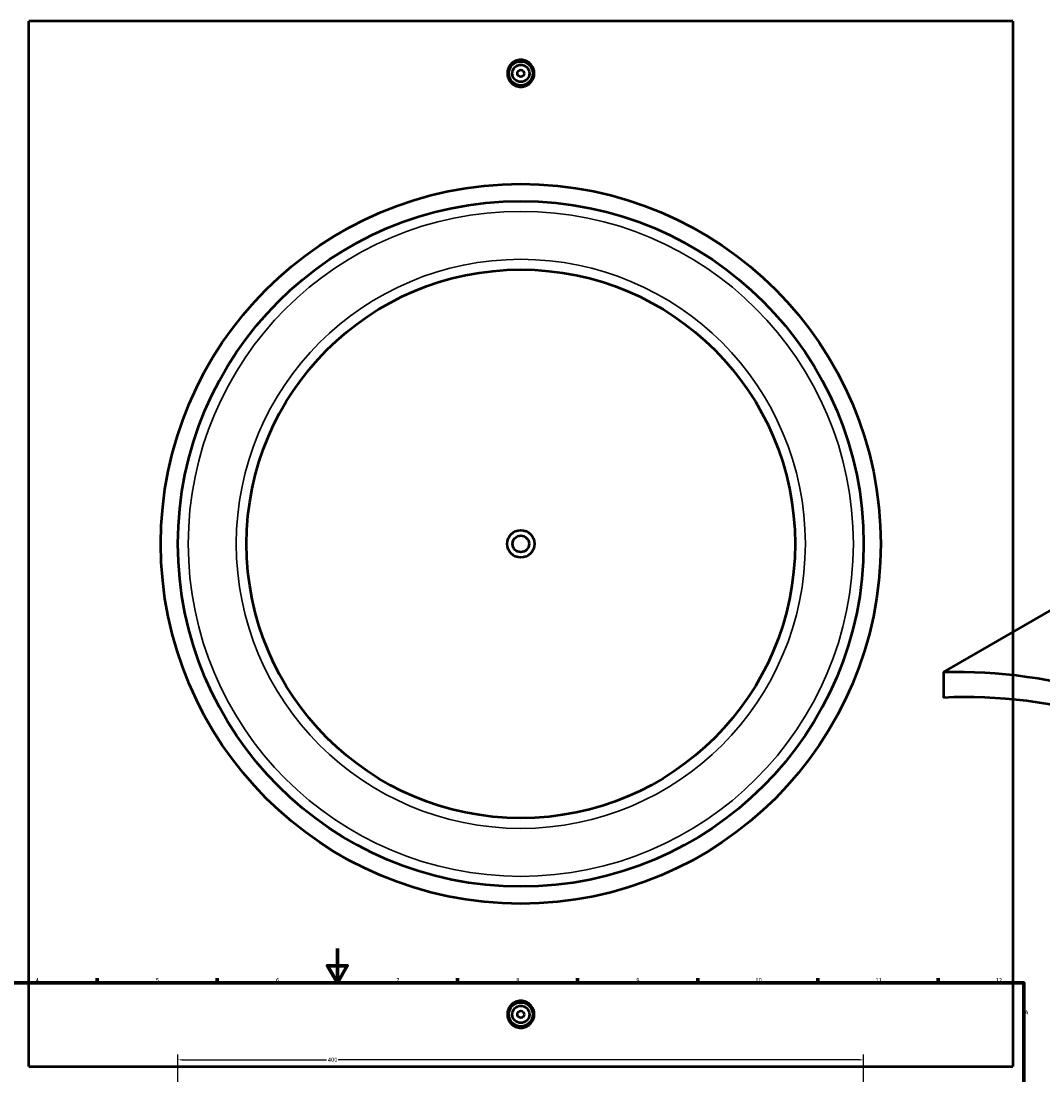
# Model space of a CAD drawing. Header units: millimetres. Extents: x -379 to 1611, y -971 to 1152.
# Tile 4 of 6: x 236 to 832, y 520 to 1135. Entities that reach past the tile are written whole.
import ezdxf

# ---------------------------------------------------------------- set-up
doc = ezdxf.new("R2010")
doc.units = ezdxf.units.MM
for name, color, linetype, lineweight in [('Border (ANSI)', 7, 'Continuous', 70), ('Dimension (ANSI)', 7, 'Continuous', 25), ('Visible (ANSI)', 7, 'Continuous', 50), ('Visible Narrow (ANSI)', 7, 'Continuous', 35)]:
    doc.layers.add(name, color=color, linetype=linetype, lineweight=lineweight)
doc.styles.add('Note Text (ANSI)', font='tahoma.ttf')
doc.dimstyles.new('Default - mm (ANSI)', dxfattribs={"dimtxt": 2.4, "dimasz": 2.5, "dimexe": 3.175, "dimexo": 1.6002, "dimgap": 0.8, "dimtad": 0, "dimtoh": 1, "dimdec": 0, "dimrnd": 1e-08, "dimzin": 4, "dimdsep": 46, "dimtxsty": 'Note Text (ANSI)', "dimcen": 0.09, "dimdle": 10, "dimclrd": 256, "dimclre": 256, "dimclrt": 5, "dimadec": 1, "dimazin": 1, "dimtfac": 1.27, "dimtofl": 0, "dimtmove": 0, "dimatfit": 3, "dimfxl": 1, "dimtolj": 1, "dimtzin": 4, "dimlwd": -1, "dimlwe": -1, "dimarcsym": 0})

# ---------------------------------------------------------------- blocks, each defined once
blk = doc.blocks.new('Borders Default Border')
at = {"layer": 'Border (ANSI)'}
for p, q in [((280.33, 574), (280.33, 576.8)), ((350.42, 574), (350.42, 576.8)), ((490.58, 574), (490.58, 576.8)), ((560.67, 574), (560.67, 576.8)), ((630.75, 574), (630.75, 576.8)), ((700.83, 574), (700.83, 576.8)), ((770.92, 574), (770.92, 576.8))]:
    blk.add_line(p, q, dxfattribs=at)
at = {"layer": 'Border (ANSI)', "flags": 128}
for points in [[(420.5, 594), (420.5, 574), (414.73, 584), (426.27, 584), (420.5, 574)], [(20, 20), (20, 574), (821, 574), (821, 20), (20, 20)]]:
    blk.add_lwpolyline(points, dxfattribs=at)
at = {"layer": 'Border (ANSI)', "color": 5, "true_color": 0x0000ff, "char_height": 2.4, "attachment_point": 7, "style": 'Note Text (ANSI)'}
for s, insert in [('4', (244.45, 574.4)), ('5', (314.67, 574.35)), ('6', (384.69, 574.35)), ('7', (454.8, 574.4)), ('8', (524.84, 574.35)), ('9', (594.92, 574.35)), ('10', (664.35, 574.35)), ('11', (734.43, 574.4)), ('12', (804.52, 574.4)), ('A', (821.58, 555.68))]:
    blk.add_mtext(s, dxfattribs=dict(at, insert=insert))
blk = doc.blocks.new('*D8')
at = {"layer": 'Defpoints', "color": 0, "transparency": 16777216}
for p in [(727.53, 529.12), (327.53, 505.56), (727.53, 505.56)]:
    blk.add_point(p, dxfattribs=at)
at = {"layer": 'Dimension (ANSI)', "transparency": 16777216}
for p, q in [((327.53, 507.16), (327.53, 532.3)), ((330.03, 529.12), (414.13, 529.12)), ((725.03, 529.12), (420.94, 529.12)), ((727.53, 507.16), (727.53, 532.3))]:
    blk.add_line(p, q, dxfattribs=at)
for points in [[(330.03, 529.54), (330.03, 528.7), (327.53, 529.12)], [(725.03, 529.54), (725.03, 528.7), (727.53, 529.12)]]:
    blk.add_solid(points, dxfattribs=at)
at = {"layer": 'Dimension (ANSI)', "color": 5, "transparency": 16777216, "insert": (414.93, 530.37), "char_height": 2.4, "attachment_point": 1, "style": 'Note Text (ANSI)'}
blk.add_mtext('\\A1;400', dxfattribs=at)

msp = doc.modelspace()

# ---------------------------------------------------------------- linework, layer by layer
at = {"layer": 'Visible (ANSI)'}
for p, q in [((240.53, 525.16), (240.53, 1135.16)), ((814.53, 1135.16), (240.53, 1135.16)), ((814.53, 1135.16), (814.53, 525.16)), ((774.14, 755.23), (982.75, 875.67)), ((774.14, 755.23), (774.14, 740.41)), ((240.53, 525.16), (814.53, 525.16))]:
    msp.add_line(p, q, dxfattribs=at)
for centre, radius in [((527.53, 1104.66), 7), ((527.53, 1104.66), 5), ((527.53, 1104.66), 2), ((527.53, 830.16), 210), ((527.53, 830.16), 200), ((527.53, 830.16), 160), ((527.53, 830.16), 8), ((527.53, 830.16), 4.8), ((527.53, 555.66), 7), ((527.53, 555.66), 5), ((527.53, 555.66), 2)]:
    msp.add_circle(centre, radius, dxfattribs=at)
for major_axis, start_param, end_param in [((-308, 533.47), 5.013125, 5.982449), ((-300, 519.62), 4.999031, 5.996543)]:
    msp.add_ellipse((977.08, 193.03), major_axis=major_axis, ratio=0.57735, start_param=start_param, end_param=end_param, dxfattribs=at)
for points, knots in [([(535.38, 1104.66), (535.38, 1103.68), (535.18, 1102.63), (534.38, 1100.7), (533.77, 1099.81), (532.38, 1098.42), (531.5, 1097.82), (529.57, 1097.02), (528.52, 1096.82), (526.55, 1096.82), (525.5, 1097.02), (523.56, 1097.82), (522.68, 1098.42), (521.29, 1099.81), (520.68, 1100.7), (519.88, 1102.63), (519.69, 1103.68), (519.69, 1104.66), (519.69, 1105.65), (519.88, 1106.7), (520.68, 1108.63), (521.29, 1109.51), (522.68, 1110.9), (523.56, 1111.51), (525.5, 1112.31), (526.55, 1112.5), (528.52, 1112.5), (529.57, 1112.31), (531.5, 1111.51), (532.38, 1110.9), (533.77, 1109.51), (534.38, 1108.63), (535.18, 1106.7), (535.38, 1105.65), (535.38, 1104.66)], [2.363232, 2.363232, 2.363232, 2.363232, 2.658655, 2.658655, 2.954078, 2.954078, 3.249463, 3.249463, 3.544848, 3.544848, 3.840233, 3.840233, 4.135619, 4.135619, 4.431041, 4.431041, 4.726464, 4.726464, 4.726464, 5.021887, 5.021887, 5.31731, 5.31731, 5.612695, 5.612695, 5.90808, 5.90808, 6.203465, 6.203465, 6.498851, 6.498851, 6.794273, 6.794273, 7.089696, 7.089696, 7.089696, 7.089696]), ([(535.38, 555.66), (535.38, 554.68), (535.18, 553.63), (534.38, 551.7), (533.77, 550.81), (532.38, 549.42), (531.5, 548.82), (529.57, 548.02), (528.52, 547.82), (526.55, 547.82), (525.5, 548.02), (523.56, 548.82), (522.68, 549.42), (521.29, 550.81), (520.68, 551.7), (519.88, 553.63), (519.69, 554.68), (519.69, 556.65), (519.88, 557.7), (520.68, 559.63), (521.29, 560.51), (522.68, 561.9), (523.56, 562.51), (525.5, 563.31), (526.55, 563.5), (528.52, 563.5), (529.57, 563.31), (531.5, 562.51), (532.38, 561.9), (533.77, 560.51), (534.38, 559.63), (535.18, 557.7), (535.38, 556.65), (535.38, 555.66)], [0, 0, 0, 0, 0.295423, 0.295423, 0.590846, 0.590846, 0.886231, 0.886231, 1.181616, 1.181616, 1.477001, 1.477001, 1.772387, 1.772387, 2.067809, 2.067809, 2.363232, 2.363232, 2.658655, 2.658655, 2.954078, 2.954078, 3.249463, 3.249463, 3.544848, 3.544848, 3.840233, 3.840233, 4.135619, 4.135619, 4.431041, 4.431041, 4.726464, 4.726464, 4.726464, 4.726464])]:
    msp.add_open_spline(points, degree=3, knots=knots, dxfattribs=at)
at = {"layer": 'Visible Narrow (ANSI)'}
for radius in [194, 166]:
    msp.add_circle((527.53, 830.16), radius, dxfattribs=at)

# ---------------------------------------------------------------- block references
msp.add_blockref('Borders Default Border', (0, 0))

# ---------------------------------------------------------------- dimensions: what is measured, and where the dimension line sits
at = {"layer": 'Dimension (ANSI)'}
dim = msp.add_linear_dim(base=(727.53, 529.12), p1=(327.53, 505.56), p2=(727.53, 505.56), angle=180, dimstyle='Default - mm (ANSI)', override={"dimgap": 0.8, "dimtoh": 0, "dimdec": 0, "dimtol": 0, "dimlim": 0, "dimtp": 0, "dimtm": 0, "dimtdec": 2, "dimatfit": 1}, dxfattribs=at)
dim.commit()
dim.dimension.update_dxf_attribs({"geometry": '*D8', "text_midpoint": (417.53, 529.12), "dimtype": 160})

doc.saveas('drawing.dxf')
